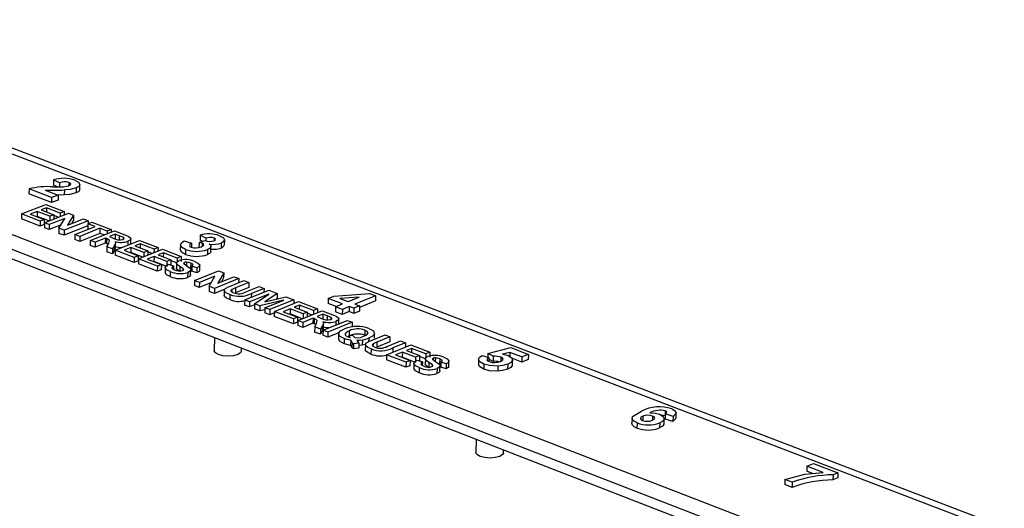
# Model space of a CAD drawing. Extents: x 64 to 144, y 97 to 234.
# Tile 16 of 16: x 110 to 142, y 218 to 234. Entities that reach past the tile are written whole.
import ezdxf

# ---------------------------------------------------------------- set-up
doc = ezdxf.new("R2010")
doc.units = 0
doc.layers.get('0').update_dxf_attribs({"linetype": 'CONTINUOUS'})

msp = doc.modelspace()

# ---------------------------------------------------------------- linework, layer by layer
at = {"color": 7, "linetype": 'CONTINUOUS'}
for p, q in [((141.855, 217.13), (98.378, 233.773)), ((142.305, 217.159), (98.838, 233.784)), ((98.244, 231.243), (134.096, 217.362)), ((133.855, 216.946), (98.014, 230.852)), ((98.016, 230.549), (133.845, 216.629)), ((111.188, 228.537), (111.187, 228.373)), ((111.385, 228.445), (111.188, 228.537)), ((111.696, 228.458), (111.695, 228.354)), ((110.389, 228.245), (110.388, 228.081)), ((111.129, 227.96), (110.389, 228.245)), ((110.921, 228.206), (111.341, 228.044)), ((111.32, 228.312), (111.187, 228.373)), ((111.385, 228.445), (111.384, 228.312)), ((111.546, 228.21), (111.544, 228.047)), ((111.932, 228.277), (111.93, 228.114)), ((112.052, 228.225), (112.053, 228.388)), ((111.128, 227.797), (110.388, 228.081)), ((111.129, 227.96), (111.128, 227.797)), ((111.34, 227.881), (111.128, 227.797)), ((111.341, 228.044), (111.129, 227.96)), ((111.544, 228.047), (111.339, 228.045)), ((111.341, 228.044), (111.34, 227.881)), ((110.144, 227.428), (110.934, 227.74)), ((110.655, 227.508), (110.431, 227.42)), ((110.655, 227.508), (110.653, 227.345)), ((111.07, 227.348), (110.655, 227.508)), ((110.959, 227.628), (110.786, 227.56)), ((110.786, 227.56), (111.202, 227.4)), ((110.934, 227.74), (111.537, 227.508)), ((110.959, 227.628), (110.957, 227.494)), ((111.406, 227.456), (110.959, 227.628)), ((111.537, 227.508), (111.406, 227.456)), ((111.537, 227.508), (111.536, 227.394)), ((110.144, 227.428), (110.142, 227.264)), ((110.756, 227.028), (110.142, 227.264)), ((110.757, 227.192), (110.144, 227.428)), ((110.431, 227.42), (110.889, 227.244)), ((110.653, 227.345), (110.641, 227.34)), ((111.037, 227.197), (110.653, 227.345)), ((110.757, 227.192), (110.756, 227.028)), ((110.889, 227.244), (110.757, 227.192)), ((110.889, 227.244), (110.888, 227.08)), ((110.892, 227.139), (111.683, 227.452)), ((111.56, 227.282), (111.048, 227.079)), ((111.07, 227.348), (111.069, 227.21)), ((111.202, 227.4), (111.07, 227.348)), ((111.202, 227.4), (111.201, 227.262)), ((111.341, 227.317), (111.202, 227.37)), ((111.37, 226.955), (111.56, 227.282)), ((111.406, 227.456), (111.405, 227.342)), ((112.329, 227.204), (111.538, 226.89)), ((111.846, 227.39), (111.653, 227.058)), ((111.653, 227.058), (112.173, 227.264)), ((111.683, 227.452), (111.846, 227.39)), ((111.845, 227.226), (111.775, 227.106)), ((111.846, 227.39), (111.845, 227.226)), ((112.173, 227.264), (112.329, 227.204)), ((112.312, 227.107), (112.444, 227.16)), ((112.329, 227.204), (112.328, 227.114)), ((112.444, 227.16), (113.081, 226.914)), ((110.888, 227.08), (110.756, 227.028)), ((110.892, 227.139), (110.891, 226.975)), ((111.047, 226.915), (110.891, 226.975)), ((111.048, 227.079), (110.892, 227.139)), ((111.048, 227.079), (111.047, 226.915)), ((111.436, 227.069), (111.047, 226.915)), ((111.37, 226.955), (111.369, 226.791)), ((111.538, 226.89), (111.37, 226.955)), ((112.311, 227.033), (111.537, 226.726)), ((111.538, 226.89), (111.537, 226.726)), ((111.893, 226.753), (112.552, 227.015)), ((112.709, 226.955), (112.05, 226.693)), ((112.312, 227.107), (112.311, 226.943)), ((112.342, 226.931), (112.311, 226.943)), ((112.552, 227.015), (112.312, 227.107)), ((112.395, 226.56), (113.186, 226.874)), ((112.709, 226.955), (112.707, 226.79)), ((112.949, 226.862), (112.709, 226.955)), ((113.081, 226.914), (112.949, 226.862)), ((112.949, 226.862), (112.949, 226.78)), ((113.081, 226.914), (113.08, 226.832)), ((113.186, 226.874), (113.528, 226.742)), ((111.537, 226.726), (111.369, 226.791)), ((111.893, 226.753), (111.892, 226.589)), ((112.048, 226.528), (111.892, 226.589)), ((112.05, 226.693), (111.893, 226.753)), ((112.707, 226.79), (112.048, 226.528)), ((112.05, 226.693), (112.048, 226.528)), ((112.395, 226.56), (112.393, 226.395)), ((112.552, 226.499), (112.395, 226.56)), ((112.887, 226.632), (112.552, 226.499)), ((112.843, 226.738), (112.707, 226.79)), ((112.887, 226.632), (112.885, 226.468)), ((112.922, 226.619), (112.887, 226.632)), ((112.922, 226.619), (112.92, 226.454)), ((113.211, 226.761), (113.019, 226.685)), ((113.019, 226.685), (113.145, 226.636)), ((113.211, 226.761), (113.209, 226.597)), ((113.344, 226.71), (113.211, 226.761)), ((113.212, 226.244), (114.003, 226.56)), ((113.344, 226.71), (113.343, 226.576)), ((113.467, 226.661), (113.466, 226.593)), ((113.627, 226.533), (113.625, 226.409)), ((113.719, 226.453), (113.721, 226.618)), ((114.003, 226.56), (114.612, 226.325)), ((115.463, 226.541), (115.71, 226.466)), ((115.952, 226.494), (116.144, 226.554)), ((115.988, 226.728), (115.986, 226.563)), ((116.057, 226.527), (115.986, 226.563)), ((116.177, 226.63), (115.988, 226.728)), ((116.177, 226.63), (116.176, 226.545)), ((116.444, 226.638), (116.443, 226.553)), ((116.781, 226.575), (116.779, 226.411)), ((112.55, 226.335), (112.393, 226.395)), ((112.552, 226.499), (112.55, 226.335)), ((112.885, 226.468), (112.55, 226.335)), ((112.92, 226.454), (112.885, 226.468)), ((112.976, 226.43), (112.92, 226.454)), ((112.934, 226.352), (112.932, 226.187)), ((112.934, 226.352), (112.997, 226.468)), ((113.118, 226.281), (112.934, 226.352)), ((113.118, 226.281), (113.116, 226.116)), ((113.174, 226.217), (113.116, 226.116)), ((113.175, 226.381), (113.118, 226.281)), ((113.175, 226.381), (113.174, 226.217)), ((113.212, 226.244), (113.21, 226.08)), ((113.832, 226.005), (113.212, 226.244)), ((113.218, 226.311), (113.22, 226.476)), ((113.725, 226.325), (113.501, 226.236)), ((113.501, 226.236), (113.964, 226.058)), ((113.725, 226.325), (113.723, 226.161)), ((114.145, 226.163), (113.725, 226.325)), ((114.029, 226.447), (113.856, 226.378)), ((113.856, 226.378), (114.276, 226.216)), ((113.968, 225.952), (114.759, 226.269)), ((114.029, 226.447), (114.027, 226.312)), ((114.48, 226.273), (114.029, 226.447)), ((114.276, 226.216), (114.145, 226.163)), ((114.276, 226.216), (114.275, 226.075)), ((114.48, 226.273), (114.479, 226.157)), ((114.612, 226.325), (114.48, 226.273)), ((114.612, 226.325), (114.61, 226.209)), ((114.759, 226.269), (115.37, 226.034)), ((115.342, 226.413), (115.34, 226.249)), ((115.507, 226.267), (115.505, 226.102)), ((115.71, 226.466), (115.708, 226.336)), ((115.952, 226.494), (115.95, 226.329)), ((116.056, 226.466), (116.054, 226.365)), ((116.232, 226.259), (116.23, 226.094)), ((116.342, 226.197), (116.344, 226.361)), ((116.677, 226.472), (116.674, 226.307)), ((113.116, 226.116), (112.932, 226.187)), ((113.83, 225.841), (113.21, 226.08)), ((113.723, 226.161), (113.71, 226.156)), ((114.113, 226.01), (113.723, 226.161)), ((113.832, 226.005), (113.83, 225.841)), ((113.962, 225.893), (113.83, 225.841)), ((113.964, 226.058), (113.832, 226.005)), ((113.964, 226.058), (113.962, 225.893)), ((113.968, 225.952), (113.967, 225.788)), ((114.589, 225.713), (113.968, 225.952)), ((114.145, 226.163), (114.143, 226.022)), ((114.481, 226.034), (114.258, 225.944)), ((114.258, 225.944), (114.721, 225.766)), ((114.417, 226.132), (114.276, 226.186)), ((114.481, 226.034), (114.479, 225.869)), ((114.902, 225.871), (114.481, 226.034)), ((114.785, 226.155), (114.613, 226.086)), ((114.613, 226.086), (115.034, 225.924)), ((114.785, 226.155), (114.784, 226.021)), ((115.238, 225.981), (114.785, 226.155)), ((114.902, 225.871), (114.9, 225.707)), ((115.034, 225.924), (114.902, 225.871)), ((115.034, 225.924), (115.032, 225.759)), ((115.223, 225.821), (115.034, 225.894)), ((115.238, 225.981), (115.236, 225.861)), ((115.37, 226.034), (115.238, 225.981)), ((115.37, 226.034), (115.368, 225.869)), ((114.588, 225.548), (113.967, 225.788)), ((114.479, 225.869), (114.467, 225.864)), ((114.9, 225.707), (114.479, 225.869)), ((114.589, 225.713), (114.588, 225.548)), ((114.719, 225.601), (114.588, 225.548)), ((114.721, 225.766), (114.589, 225.713)), ((114.721, 225.766), (114.719, 225.601)), ((114.842, 225.675), (114.84, 225.51)), ((114.948, 225.782), (115.116, 225.725)), ((115.032, 225.759), (115.024, 225.756)), ((115.116, 225.725), (115.115, 225.609)), ((115.216, 225.819), (115.214, 225.654)), ((115.217, 225.805), (115.215, 225.64)), ((115.215, 225.64), (115.22, 225.654)), ((115.327, 225.702), (115.326, 225.56)), ((115.427, 225.636), (115.426, 225.576)), ((115.445, 225.818), (115.445, 225.813)), ((115.467, 225.841), (115.446, 225.826)), ((115.467, 225.841), (115.467, 225.795)), ((115.541, 225.85), (115.54, 225.736)), ((115.68, 225.819), (115.678, 225.654)), ((115.716, 225.632), (115.678, 225.654)), ((115.679, 225.436), (115.681, 225.601)), ((115.717, 225.717), (115.715, 225.552)), ((115.883, 225.495), (115.715, 225.552)), ((115.885, 225.66), (115.717, 225.717)), ((115.804, 225.244), (116.594, 225.562)), ((115.885, 225.66), (115.883, 225.495)), ((115.974, 225.581), (115.976, 225.746)), ((116.594, 225.562), (116.76, 225.498)), ((115.011, 225.542), (115.009, 225.377)), ((115.582, 225.513), (115.58, 225.348)), ((115.804, 225.244), (115.802, 225.079)), ((115.963, 225.183), (115.804, 225.244)), ((116.474, 225.389), (115.963, 225.183)), ((116.289, 225.057), (116.474, 225.389)), ((117.251, 225.31), (116.461, 224.991)), ((116.76, 225.498), (116.573, 225.162)), ((116.573, 225.162), (117.092, 225.371)), ((116.758, 225.333), (116.688, 225.208)), ((116.76, 225.498), (116.758, 225.333)), ((117.001, 225.075), (117.421, 225.244)), ((117.092, 225.371), (117.251, 225.31)), ((117.251, 225.31), (117.249, 225.175)), ((117.421, 225.244), (117.58, 225.183)), ((115.96, 225.018), (115.802, 225.079)), ((115.963, 225.183), (115.96, 225.018)), ((116.357, 225.177), (115.96, 225.018)), ((116.289, 225.057), (116.287, 224.892)), ((116.461, 224.991), (116.289, 225.057)), ((116.461, 224.991), (116.458, 224.826)), ((116.795, 224.961), (116.458, 224.826)), ((116.776, 224.926), (116.774, 224.761)), ((117.025, 224.954), (117.024, 224.881)), ((117.578, 225.018), (117.149, 224.845)), ((117.151, 225.01), (117.149, 224.845)), ((117.58, 225.183), (117.151, 225.01)), ((117.448, 224.61), (118.239, 224.929)), ((117.482, 224.875), (117.92, 225.052)), ((117.58, 225.183), (117.578, 225.018)), ((118.079, 224.991), (117.666, 224.824)), ((117.92, 225.052), (118.079, 224.991)), ((118.079, 224.991), (118.077, 224.864)), ((118.239, 224.929), (118.509, 224.826)), ((116.458, 224.826), (116.287, 224.892)), ((116.959, 224.791), (116.957, 224.625)), ((117.448, 224.61), (117.446, 224.444)), ((117.608, 224.548), (117.448, 224.61)), ((118.236, 224.798), (117.608, 224.548)), ((117.666, 224.824), (117.664, 224.697)), ((117.769, 224.486), (118.236, 224.798)), ((118.726, 224.609), (117.947, 224.417)), ((118.109, 224.355), (118.726, 224.609)), ((118.509, 224.826), (118.11, 224.553)), ((118.11, 224.553), (118.789, 224.718)), ((119.059, 224.614), (118.269, 224.293)), ((118.506, 224.66), (118.482, 224.644)), ((118.509, 224.826), (118.506, 224.66)), ((118.789, 224.718), (119.059, 224.614)), ((119.059, 224.614), (119.057, 224.495)), ((120.182, 224.66), (120.179, 224.495)), ((120.182, 224.66), (120.365, 224.734)), ((120.646, 224.482), (120.182, 224.66)), ((120.365, 224.734), (121.537, 224.821)), ((121.197, 224.706), (120.563, 224.659)), ((120.563, 224.659), (120.83, 224.556)), ((120.83, 224.556), (121.197, 224.706)), ((121.732, 224.746), (121.055, 224.47)), ((121.537, 224.821), (121.732, 224.746)), ((121.732, 224.746), (121.729, 224.581)), ((117.606, 224.383), (117.446, 224.444)), ((117.608, 224.548), (117.606, 224.383)), ((117.769, 224.448), (117.606, 224.383)), ((117.769, 224.486), (117.767, 224.32)), ((117.945, 224.252), (117.767, 224.32)), ((117.947, 224.417), (117.769, 224.486)), ((117.947, 224.417), (117.945, 224.252)), ((118.108, 224.292), (117.945, 224.252)), ((118.109, 224.355), (118.106, 224.189)), ((118.269, 224.293), (118.109, 224.355)), ((118.269, 224.293), (118.266, 224.128)), ((118.418, 224.236), (119.208, 224.556)), ((118.933, 224.318), (118.71, 224.227)), ((118.933, 224.318), (118.93, 224.152)), ((119.36, 224.153), (118.933, 224.318)), ((119.237, 224.441), (119.065, 224.371)), ((119.065, 224.371), (119.492, 224.207)), ((119.187, 223.939), (119.978, 224.26)), ((119.208, 224.556), (119.828, 224.318)), ((119.237, 224.441), (119.235, 224.306)), ((119.696, 224.264), (119.237, 224.441)), ((119.696, 224.264), (119.694, 224.145)), ((119.828, 224.318), (119.696, 224.264)), ((119.828, 224.318), (119.826, 224.199)), ((119.978, 224.26), (120.328, 224.125)), ((120.436, 224.396), (120.179, 224.495)), ((120.42, 224.39), (120.417, 224.224)), ((120.42, 224.39), (120.646, 224.482)), ((120.645, 224.303), (120.42, 224.39)), ((120.645, 224.303), (120.642, 224.138)), ((120.871, 224.395), (120.645, 224.303)), ((120.871, 224.395), (120.868, 224.23)), ((121.021, 224.338), (120.871, 224.395)), ((121.021, 224.338), (121.018, 224.172)), ((121.205, 224.413), (121.021, 224.338)), ((121.055, 224.47), (121.205, 224.413)), ((121.205, 224.413), (121.202, 224.247)), ((121.729, 224.581), (121.204, 224.367)), ((118.266, 224.128), (118.106, 224.189)), ((118.417, 224.189), (118.266, 224.128)), ((118.418, 224.236), (118.415, 224.07)), ((119.046, 223.827), (118.415, 224.07)), ((119.048, 223.992), (118.418, 224.236)), ((118.71, 224.227), (119.18, 224.046)), ((118.93, 224.152), (118.918, 224.147)), ((119.332, 223.997), (118.93, 224.152)), ((119.048, 223.992), (119.046, 223.827)), ((119.18, 224.046), (119.048, 223.992)), ((119.18, 224.046), (119.177, 223.88)), ((119.187, 223.939), (119.185, 223.773)), ((119.348, 223.877), (119.187, 223.939)), ((119.683, 224.013), (119.348, 223.877)), ((119.36, 224.153), (119.358, 224.008)), ((119.492, 224.207), (119.36, 224.153)), ((119.492, 224.207), (119.49, 224.062)), ((119.636, 224.121), (119.492, 224.177)), ((119.683, 224.013), (119.68, 223.847)), ((119.719, 223.999), (119.683, 224.013)), ((119.719, 223.999), (119.716, 223.833)), ((120.007, 224.145), (119.814, 224.067)), ((119.814, 224.067), (119.944, 224.017)), ((120.007, 224.145), (120.004, 223.979)), ((120.143, 224.092), (120.007, 224.145)), ((120.012, 223.62), (120.803, 223.943)), ((120.143, 224.092), (120.141, 223.956)), ((120.268, 224.042), (120.267, 223.971)), ((120.642, 224.138), (120.417, 224.224)), ((120.523, 223.831), (120.526, 223.997)), ((120.868, 224.23), (120.642, 224.138)), ((120.803, 223.943), (120.964, 223.881)), ((121.018, 224.172), (120.868, 224.23)), ((121.202, 224.247), (121.018, 224.172)), ((119.177, 223.88), (119.046, 223.827)), ((119.345, 223.711), (119.185, 223.773)), ((119.348, 223.877), (119.345, 223.711)), ((119.68, 223.847), (119.345, 223.711)), ((119.716, 223.833), (119.68, 223.847)), ((119.739, 223.726), (119.736, 223.56)), ((119.739, 223.726), (119.799, 223.845)), ((119.927, 223.653), (119.739, 223.726)), ((119.927, 223.653), (119.924, 223.488)), ((119.982, 223.756), (119.927, 223.653)), ((119.982, 223.756), (119.979, 223.591)), ((120.012, 223.62), (120.009, 223.454)), ((120.173, 223.558), (120.012, 223.62)), ((120.021, 223.685), (120.024, 223.851)), ((120.964, 223.881), (120.173, 223.558)), ((120.434, 223.911), (120.432, 223.791)), ((120.964, 223.881), (120.961, 223.715)), ((121.38, 223.624), (121.377, 223.458)), ((116.459, 223.383), (116.453, 222.954)), ((119.924, 223.488), (119.736, 223.56)), ((119.979, 223.591), (119.924, 223.488)), ((120.17, 223.392), (120.009, 223.454)), ((120.173, 223.558), (120.17, 223.392)), ((120.53, 223.539), (120.17, 223.392)), ((120.516, 223.504), (120.513, 223.338)), ((120.705, 223.345), (120.702, 223.179)), ((120.84, 223.438), (120.839, 223.399)), ((120.84, 223.438), (120.978, 223.457)), ((120.871, 223.605), (120.868, 223.442)), ((121.299, 223.299), (121.296, 223.133)), ((121.506, 223.36), (121.504, 223.243)), ((121.619, 223.295), (122.039, 223.467)), ((121.693, 223.355), (121.696, 223.521)), ((122.2, 223.405), (121.772, 223.229)), ((122.039, 223.467), (122.2, 223.405)), ((122.2, 223.405), (122.197, 223.239)), ((117.343, 222.944), (117.344, 223.039)), ((120.917, 223.29), (120.914, 223.124)), ((120.961, 223.22), (120.958, 223.053)), ((121.008, 223.18), (121.005, 223.013)), ((121.178, 223.035), (121.005, 223.013)), ((121.182, 223.202), (121.008, 223.18)), ((121.182, 223.202), (121.178, 223.035)), ((121.394, 223.156), (121.296, 223.133)), ((121.396, 223.146), (121.393, 222.979)), ((121.583, 223.006), (121.579, 222.84)), ((121.646, 223.172), (121.645, 223.099)), ((122.197, 223.239), (121.769, 223.063)), ((121.772, 223.229), (121.769, 223.063)), ((122.09, 222.819), (122.88, 223.143)), ((122.108, 223.092), (122.546, 223.272)), ((122.294, 223.04), (122.292, 222.902)), ((122.707, 223.21), (122.294, 223.04)), ((122.546, 223.272), (122.707, 223.21)), ((122.707, 223.21), (122.705, 223.071)), ((122.911, 223.027), (122.739, 222.956)), ((122.88, 223.143), (123.507, 222.902)), ((122.911, 223.027), (122.908, 222.891)), ((123.376, 222.848), (122.911, 223.027)), ((125.409, 222.854), (126.154, 223.053)), ((126.154, 223.053), (126.733, 222.831)), ((122.09, 222.819), (122.087, 222.652)), ((122.725, 222.406), (122.087, 222.652)), ((122.728, 222.573), (122.09, 222.819)), ((122.607, 222.902), (122.384, 222.81)), ((122.384, 222.81), (122.86, 222.627)), ((122.604, 222.736), (122.591, 222.731)), ((122.607, 222.902), (122.604, 222.736)), ((123.036, 222.569), (122.604, 222.736)), ((123.04, 222.735), (122.607, 222.902)), ((122.739, 222.956), (123.171, 222.79)), ((123.04, 222.735), (123.036, 222.569)), ((123.171, 222.79), (123.04, 222.735)), ((123.171, 222.79), (123.168, 222.623)), ((123.366, 222.684), (123.171, 222.759)), ((123.359, 222.683), (123.356, 222.517)), ((123.361, 222.667), (123.357, 222.501)), ((123.361, 222.667), (123.366, 222.683)), ((123.376, 222.848), (123.373, 222.706)), ((123.507, 222.902), (123.376, 222.848)), ((123.507, 222.902), (123.504, 222.736)), ((123.592, 222.682), (123.591, 222.675)), ((123.613, 222.704), (123.592, 222.689)), ((123.613, 222.704), (123.612, 222.658)), ((123.688, 222.714), (123.685, 222.6)), ((123.83, 222.681), (123.826, 222.515)), ((125.097, 222.668), (125.093, 222.502)), ((125.216, 222.798), (125.437, 222.732)), ((125.409, 222.854), (125.406, 222.741)), ((125.582, 222.766), (125.409, 222.854)), ((125.437, 222.732), (125.434, 222.6)), ((125.578, 222.6), (125.436, 222.672)), ((125.582, 222.766), (125.578, 222.6)), ((125.833, 222.738), (125.83, 222.604)), ((126.126, 222.895), (125.883, 222.832)), ((126.126, 222.895), (126.122, 222.729)), ((126.521, 222.744), (126.126, 222.895)), ((126.517, 222.577), (126.194, 222.701)), ((126.209, 222.49), (126.213, 222.657)), ((126.521, 222.744), (126.517, 222.577)), ((126.729, 222.665), (126.517, 222.577)), ((126.733, 222.831), (126.521, 222.744)), ((126.733, 222.831), (126.729, 222.665)), ((122.728, 222.573), (122.725, 222.406)), ((122.856, 222.46), (122.725, 222.406)), ((122.86, 222.627), (122.728, 222.573)), ((122.86, 222.627), (122.856, 222.46)), ((122.985, 222.536), (122.982, 222.369)), ((123.089, 222.644), (123.262, 222.585)), ((123.162, 222.397), (123.158, 222.231)), ((123.168, 222.623), (123.159, 222.62)), ((123.262, 222.585), (123.259, 222.468)), ((123.357, 222.501), (123.362, 222.517)), ((123.476, 222.561), (123.473, 222.394)), ((123.579, 222.494), (123.578, 222.43)), ((123.741, 222.367), (123.737, 222.201)), ((123.869, 222.49), (123.826, 222.515)), ((123.835, 222.289), (123.839, 222.455)), ((123.87, 222.577), (123.867, 222.41)), ((124.04, 222.352), (123.867, 222.41)), ((124.043, 222.518), (123.87, 222.577)), ((124.043, 222.518), (124.04, 222.352)), ((124.128, 222.438), (124.132, 222.605)), ((125.274, 222.513), (125.271, 222.346)), ((125.735, 222.449), (125.731, 222.282)), ((126.055, 222.514), (126.051, 222.348)), ((130.123, 220.741), (130.119, 220.573)), ((130.476, 220.806), (130.473, 220.68)), ((130.796, 220.811), (130.792, 220.679)), ((131.169, 220.559), (131.174, 220.726)), ((131.208, 220.982), (131.204, 220.814)), ((131.21, 220.879), (131.206, 220.711)), ((131.466, 220.8), (131.21, 220.879)), ((131.466, 220.8), (131.461, 220.632)), ((131.564, 220.749), (131.569, 220.916)), ((130.29, 220.585), (130.285, 220.417)), ((131.029, 220.59), (131.024, 220.423)), ((131.461, 220.632), (131.206, 220.711)), ((125.018, 220.058), (125.008, 219.627)), ((125.911, 219.61), (125.913, 219.71)), ((135.845, 219.171), (135.839, 219.003)), ((135.845, 219.171), (136.056, 219.261)), ((136.379, 218.966), (135.845, 219.171)), ((136.056, 219.261), (136.858, 218.954)), ((136.026, 218.931), (135.839, 219.003)), ((136.703, 218.888), (136.697, 218.719)), ((136.852, 218.786), (136.697, 218.719)), ((136.858, 218.954), (136.703, 218.888)), ((136.858, 218.954), (136.852, 218.786)), ((135.128, 218.737), (135.122, 218.568)), ((135.358, 218.478), (135.122, 218.568)), ((135.364, 218.646), (135.128, 218.737)), ((135.364, 218.646), (135.358, 218.478))]:
    msp.add_line(p, q, dxfattribs=at)
for points in [[(111.686, 228.349), (111.738, 228.377), (111.757, 228.41), (111.738, 228.436), (111.696, 228.458)], [(111.884, 228.528), (112.006, 228.465), (112.053, 228.388), (112.021, 228.328), (111.932, 228.277)], [(111.164, 228.312), (111.361, 228.311), (111.515, 228.316)], [(111.515, 228.316), (111.617, 228.33), (111.686, 228.349)], [(111.932, 228.277), (111.731, 228.227), (111.546, 228.21)], [(112.052, 228.225), (112.052, 228.225), (112.02, 228.164), (111.93, 228.114)], [(111.93, 228.114), (111.729, 228.063), (111.544, 228.047)], [(112.997, 226.468), (113.018, 226.559), (112.984, 226.592), (112.922, 226.619)], [(113.204, 226.525), (113.22, 226.476), (113.211, 226.444), (113.195, 226.413), (113.175, 226.381)], [(113.467, 226.661), (113.399, 226.689), (113.344, 226.71)], [(113.462, 226.591), (113.493, 226.608), (113.501, 226.63), (113.467, 226.661)], [(113.528, 226.742), (113.635, 226.697), (113.712, 226.644), (113.72, 226.614), (113.707, 226.584), (113.627, 226.533)], [(115.507, 226.267), (115.381, 226.336), (115.342, 226.419), (115.378, 226.484), (115.463, 226.541)], [(116.437, 226.549), (116.478, 226.572), (116.492, 226.599), (116.478, 226.62), (116.444, 226.638)], [(116.626, 226.712), (116.751, 226.642), (116.781, 226.575)], [(116.781, 226.575), (116.748, 226.513), (116.677, 226.472)], [(115.505, 226.102), (115.379, 226.172), (115.343, 226.249)], [(115.71, 226.466), (115.658, 226.433), (115.636, 226.395), (115.65, 226.364), (115.696, 226.339)], [(116.056, 226.466), (116, 226.483), (115.952, 226.494)], [(116.024, 226.349), (116.08, 226.379), (116.106, 226.414), (116.096, 226.442), (116.056, 226.466)], [(116.335, 226.197), (116.335, 226.17), (116.297, 226.129), (116.23, 226.094)], [(116.28, 226.443), (116.337, 226.391), (116.338, 226.335), (116.299, 226.294), (116.232, 226.259)], [(116.779, 226.411), (116.746, 226.349), (116.674, 226.307)], [(115.217, 225.805), (115.237, 225.861), (115.299, 225.897)], [(115.81, 225.872), (115.919, 225.82), (115.975, 225.756), (115.956, 225.704), (115.885, 225.66)], [(115.011, 225.542), (114.892, 225.602), (114.842, 225.674), (114.872, 225.732), (114.948, 225.782)], [(115.116, 225.725), (115.071, 225.689), (115.064, 225.648), (115.095, 225.618), (115.148, 225.593)], [(115.325, 225.537), (115.249, 225.593), (115.215, 225.64)], [(115.327, 225.702), (115.251, 225.757), (115.217, 225.805)], [(115.427, 225.636), (115.372, 225.673), (115.327, 225.702)], [(115.422, 225.574), (115.447, 225.589), (115.451, 225.608), (115.427, 225.636)], [(115.445, 225.813), (115.536, 225.738), (115.641, 225.665), (115.675, 225.626), (115.678, 225.584), (115.645, 225.546), (115.582, 225.513)], [(115.541, 225.85), (115.496, 225.849), (115.467, 225.841)], [(115.68, 225.819), (115.608, 225.841), (115.541, 225.85)], [(115.717, 225.717), (115.753, 225.745), (115.753, 225.777), (115.68, 225.819)], [(115.969, 225.581), (115.954, 225.539), (115.883, 225.495)], [(115.009, 225.377), (114.89, 225.437), (114.84, 225.509), (114.841, 225.51)], [(115.675, 225.436), (115.676, 225.42), (115.643, 225.381), (115.58, 225.348)], [(116.959, 224.791), (116.853, 224.838), (116.786, 224.894), (116.779, 224.942), (116.818, 224.988)], [(116.818, 224.988), (116.915, 225.038), (117.001, 225.075)], [(117.025, 224.954), (116.998, 224.923), (117.009, 224.889), (117.086, 224.846)], [(117.151, 225.01), (117.078, 224.98), (117.025, 224.954)], [(116.957, 224.625), (116.851, 224.672), (116.784, 224.729), (116.779, 224.761)], [(119.799, 223.845), (119.818, 223.938), (119.782, 223.972), (119.719, 223.999)], [(120.268, 224.042), (120.199, 224.071), (120.143, 224.092)], [(120.266, 223.97), (120.297, 223.989), (120.304, 224.01), (120.268, 224.042)], [(120.328, 224.125), (120.437, 224.079), (120.517, 224.025), (120.526, 223.994), (120.513, 223.964), (120.434, 223.911)], [(119.779, 223.806), (119.779, 223.806), (119.716, 223.833)], [(120.007, 223.904), (120.024, 223.853), (120.016, 223.82), (120.001, 223.788), (119.982, 223.756)], [(120.705, 223.345), (120.555, 223.429), (120.521, 223.529), (120.587, 223.603), (120.708, 223.666)], [(121.342, 223.421), (121.439, 223.472), (121.483, 223.533), (121.456, 223.583), (121.38, 223.624)], [(121.512, 223.678), (121.66, 223.595), (121.691, 223.496), (121.626, 223.422), (121.506, 223.36)], [(120.702, 223.179), (120.552, 223.263), (120.526, 223.339)], [(120.917, 223.29), (120.792, 223.317), (120.705, 223.345)], [(120.871, 223.605), (120.775, 223.555), (120.729, 223.495), (120.751, 223.446), (120.823, 223.404)], [(120.823, 223.404), (120.866, 223.39), (120.903, 223.382)], [(120.903, 223.382), (120.871, 223.414), (120.84, 223.438)], [(120.978, 223.457), (121.033, 223.407), (121.06, 223.366)], [(121.06, 223.366), (121.232, 223.386), (121.342, 223.421)], [(121.299, 223.299), (121.197, 223.285), (121.114, 223.28)], [(121.506, 223.36), (121.397, 223.322), (121.299, 223.299)], [(121.436, 223.207), (121.533, 223.258), (121.619, 223.295)], [(120.914, 223.124), (120.789, 223.15), (120.702, 223.179)], [(120.958, 223.053), (120.933, 223.093), (120.914, 223.124)], [(120.961, 223.22), (120.936, 223.259), (120.917, 223.29)], [(121.005, 223.013), (120.977, 223.035), (120.958, 223.053)], [(121.008, 223.18), (120.98, 223.202), (120.961, 223.22)], [(121.114, 223.28), (121.145, 223.235), (121.182, 223.202)], [(121.296, 223.133), (121.194, 223.119), (121.18, 223.118)], [(121.583, 223.006), (121.475, 223.054), (121.406, 223.111), (121.398, 223.161), (121.436, 223.207)], [(121.579, 222.84), (121.472, 222.888), (121.403, 222.945), (121.398, 222.98)], [(121.646, 223.172), (121.619, 223.141), (121.631, 223.107), (121.71, 223.062)], [(121.772, 223.229), (121.699, 223.198), (121.646, 223.172)], [(116.591, 222.824), (116.491, 222.881), (116.453, 222.949), (116.453, 222.954)], [(117.343, 222.944), (117.313, 222.881), (117.22, 222.824), (117.078, 222.785), (116.908, 222.772), (116.737, 222.785), (116.591, 222.824)], [(123.476, 222.561), (123.397, 222.618), (123.361, 222.667)], [(123.377, 222.72), (123.379, 222.725), (123.44, 222.762)], [(123.591, 222.675), (123.687, 222.598), (123.795, 222.524), (123.832, 222.483), (123.836, 222.441), (123.804, 222.401), (123.741, 222.367)], [(123.688, 222.714), (123.642, 222.712), (123.613, 222.704)], [(123.83, 222.681), (123.756, 222.704), (123.688, 222.714)], [(123.87, 222.577), (123.906, 222.606), (123.904, 222.638), (123.83, 222.681)], [(123.959, 222.736), (124.072, 222.682), (124.131, 222.617), (124.114, 222.564), (124.043, 222.518)], [(125.274, 222.513), (125.141, 222.585), (125.097, 222.671), (125.132, 222.739), (125.216, 222.798)], [(125.437, 222.732), (125.388, 222.695), (125.376, 222.653), (125.398, 222.62), (125.449, 222.592)], [(125.822, 222.6), (125.886, 222.635), (125.909, 222.677), (125.886, 222.71), (125.833, 222.738)], [(125.883, 222.832), (125.995, 222.815), (126.071, 222.793)], [(126.071, 222.793), (126.19, 222.719), (126.209, 222.632), (126.156, 222.568), (126.055, 222.514)], [(123.158, 222.231), (123.035, 222.292), (122.982, 222.366), (122.984, 222.369)], [(123.162, 222.397), (123.039, 222.458), (122.985, 222.533), (123.014, 222.592), (123.089, 222.644)], [(123.262, 222.585), (123.217, 222.548), (123.212, 222.506), (123.244, 222.476), (123.298, 222.45)], [(123.473, 222.394), (123.393, 222.452), (123.357, 222.501)], [(123.579, 222.494), (123.523, 222.532), (123.476, 222.561)], [(123.576, 222.429), (123.602, 222.446), (123.605, 222.465), (123.579, 222.494)], [(124.123, 222.438), (124.11, 222.397), (124.04, 222.352)], [(125.271, 222.346), (125.138, 222.418), (125.095, 222.502)], [(125.731, 222.282), (125.455, 222.296), (125.271, 222.346)], [(125.735, 222.449), (125.459, 222.462), (125.274, 222.513)], [(126.051, 222.348), (125.886, 222.3), (125.731, 222.282)], [(126.055, 222.514), (125.89, 222.467), (125.735, 222.449)], [(126.2, 222.49), (126.205, 222.466), (126.152, 222.402), (126.051, 222.348)], [(123.831, 222.289), (123.833, 222.274), (123.8, 222.234), (123.737, 222.201)], [(131.421, 221.047), (131.535, 220.984), (131.569, 220.909), (131.466, 220.8)], [(130.29, 220.585), (130.199, 220.629), (130.143, 220.681), (130.123, 220.736), (130.14, 220.791), (130.43, 220.973)], [(130.476, 220.806), (130.414, 220.771), (130.396, 220.727), (130.417, 220.693), (130.469, 220.664)], [(130.708, 220.918), (130.893, 220.906), (131.018, 220.873)], [(130.786, 220.675), (130.848, 220.709), (130.871, 220.75), (130.848, 220.783), (130.796, 220.811)], [(131.018, 220.873), (131.143, 220.799), (131.172, 220.711), (131.127, 220.646), (131.029, 220.59)], [(131.204, 220.814), (131.141, 220.83), (131.083, 220.835)], [(131.21, 220.879), (131.25, 220.906), (131.265, 220.937), (131.247, 220.961), (131.208, 220.982)], [(131.561, 220.749), (131.564, 220.742), (131.461, 220.632)], [(130.285, 220.417), (130.195, 220.461), (130.138, 220.513), (130.118, 220.569), (130.12, 220.573)], [(131.162, 220.559), (131.167, 220.544), (131.122, 220.478), (131.024, 220.423)], [(125.152, 219.49), (125.049, 219.549), (125.009, 219.619), (125.008, 219.627)], [(125.911, 219.61), (125.883, 219.549), (125.791, 219.49), (125.648, 219.451), (125.476, 219.437), (125.302, 219.451), (125.152, 219.49)], [(135.128, 218.737), (135.779, 218.907), (136.379, 218.966)]]:
    msp.add_lwpolyline(points, dxfattribs=at)
for centre, radius, start, end in [((111.524, 227.556), 1.037, 69.7029, 108.8954), ((111.557, 228.048), 0.433, 71.2553, 113.3539), ((110.986, 225.865), 2.454, 85.8357, 104.0724), ((110.6, 317.318), 89.113, 270.20598, 270.6079), ((113.353, 226.958), 0.384, 237.1872, 286.5839), ((113.404, 227.162), 0.667, 252.5714, 289.4991), ((116.284, 225.756), 1.016, 70.3321, 106.9441), ((116.297, 226.924), 0.4, 247.5087, 290.4878), ((116.323, 226.237), 0.419, 73.1216, 110.3576), ((112.991, 226.36), 0.232, 321.8719, 347.9145), ((113.387, 226.925), 0.593, 251.891, 274.7135), ((115.881, 227.298), 1.097, 250.0781, 288.6763), ((115.845, 226.799), 0.484, 252.0066, 291.7525), ((116.42, 227.247), 0.817, 260.1173, 288.3134), ((116.442, 226.971), 0.703, 261.9026, 289.3044), ((115.52, 225.194), 0.738, 66.8551, 107.4629), ((115.879, 227.132), 1.096, 250.0644, 288.6891), ((115.312, 225.969), 0.41, 246.2858, 285.4598), ((115.332, 226.105), 0.796, 246.0732, 288.1105), ((115.334, 226.27), 0.797, 246.0897, 288.0981), ((117.255, 225.312), 0.749, 246.507, 284.893), ((117.276, 225.582), 0.852, 248.16, 297.232), ((117.254, 225.262), 0.449, 248.0498, 300.5123), ((120.155, 224.341), 0.387, 236.9431, 286.7147), ((119.796, 223.727), 0.229, 323.2389, 349.3407), ((120.19, 224.298), 0.59, 251.6221, 273.846), ((120.209, 224.539), 0.667, 252.372, 289.7229), ((121.126, 222.636), 1.111, 69.6387, 112.0569), ((121.151, 222.967), 0.696, 70.7856, 113.6742), ((121.148, 222.802), 0.695, 70.7726, 113.6905), ((121.902, 223.795), 0.851, 247.9721, 297.4659), ((121.878, 223.478), 0.448, 247.8719, 300.7679), ((121.884, 223.545), 0.768, 246.6099, 285.5096), ((123.665, 222.056), 0.741, 66.5868, 107.6648), ((125.638, 222.143), 0.626, 71.8272, 95.1047), ((123.489, 223.126), 0.799, 245.787, 288.333), ((123.465, 222.827), 0.413, 246.0682, 285.5876), ((125.626, 223.08), 0.518, 250.057, 292.27), ((125.637, 222.02), 0.583, 75.9239, 95.8113), ((123.486, 222.959), 0.798, 245.7704, 288.3455), ((131.016, 219.796), 1.315, 72.0607, 116.4567), ((130.642, 220.398), 0.441, 69.6145, 112.0819), ((131.039, 220.314), 0.688, 75.7515, 118.7275), ((130.647, 221.396), 1.043, 249.6808, 291.1554), ((130.652, 221.564), 1.044, 249.6946, 291.141), ((130.614, 221.061), 0.423, 249.9728, 293.9876), ((136.737, 214.864), 4.024, 90.4848, 109.9573), ((136.731, 214.699), 4.02, 90.4855, 109.9706)]:
    msp.add_arc(centre, radius, start, end, dxfattribs=at)

doc.saveas('drawing.dxf')
